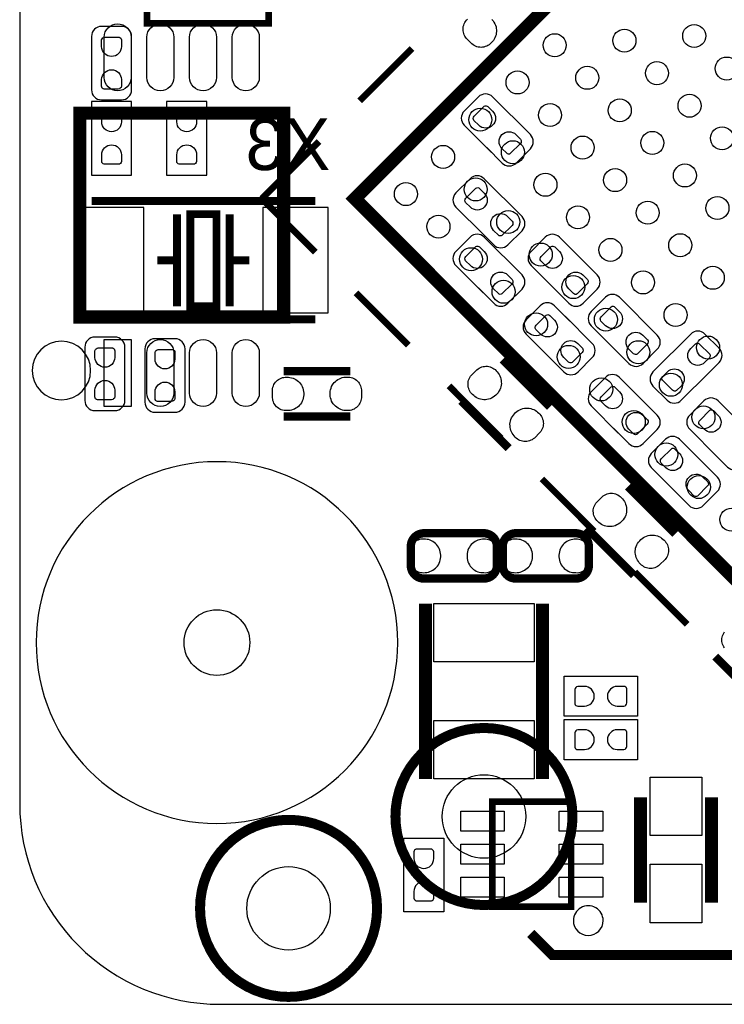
# Model space of a CAD drawing. Extents: x 0 to 55, y -2.5 to 65.
# Tile 1 of 23: x 0 to 10.7, y -2.5 to 12.5. Entities that reach past the tile are written whole.
import ezdxf

# ---------------------------------------------------------------- set-up
doc = ezdxf.new("R2010")
doc.units = 0
for name, color, linetype in [('BG_OUTLINE', 254, 'CONTINUOUS'), ('PG_SILKSCREEN_BOTTOM', 12, 'CONTINUOUS'), ('PG_SILKSCREEN_TOP', 254, 'CONTINUOUS'), ('PIN_BOTTOM', 1, 'CONTINUOUS'), ('PIN_TOP', 110, 'CONTINUOUS'), ('RKO_ALL', 23, 'CONTINUOUS')]:
    doc.layers.add(name, color=color, linetype=linetype)

msp = doc.modelspace()

# ---------------------------------------------------------------- linework, layer by layer
at = {"layer": 'BG_OUTLINE'}
msp.add_lwpolyline([(3.048, -2.499995), (51.95189, -2.499995, 0.414214), (54.99989, 0.548005), (54.99989, 61.95187, 0.414214), (51.95189, 64.99987), (3.048, 64.99987, 0.414214), (0, 61.95187), (0, 0.548005, 0.414214)], format="xyb", close=True, dxfattribs=at)
at = {"layer": 'PG_SILKSCREEN_BOTTOM'}
for points, const_width in [([(1.934997, 33.934603), (1.934997, 12.414606), (3.785006, 12.414606), (3.785006, 33.934603), (1.934997, 33.934603)], 0.1), ([(7.270293, 11.950268), (7.988732, 12.668707)], 0.127), ([(1.093978, 9.713798), (4.493997, 9.713798)], 0.11999), ([(2.394001, 9.513799), (2.394001, 8.113801)], 0.11999), ([(2.994, 9.513799), (2.594, 9.513799), (2.594, 8.113801), (2.994, 8.113801), (2.994, 9.513799)], 0.11999), ([(3.193999, 9.513799), (3.193999, 8.113801)], 0.11999), ([(2.394001, 8.8138), (2.094001, 8.8138)], 0.11999), ([(3.193999, 8.8138), (3.493999, 8.8138)], 0.11999), ([(1.093978, 7.913802), (4.493997, 7.913802)], 0.11999), ([(8.064932, 6.584493), (7.346493, 7.302932)], 0.127), ([(5.029225, 7.1263), (4.0132, 7.1263)], 0.127), ([(6.717868, 6.674307), (7.436307, 5.955868)], 0.127), ([(4.0132, 6.4373), (5.029225, 6.4373)], 0.127), ([(9.969932, 4.654093), (9.251493, 5.372532)], 0.127), ([(8.622868, 4.743907), (9.341307, 4.025468)], 0.127), ([(10.578668, 2.788107), (11.297107, 2.069668)], 0.127)]:
    msp.add_lwpolyline(points, dxfattribs=dict(at, const_width=const_width))
for points in [[(1.092098, 11.734927), (1.092098, 11.404727, 0.414199), (1.244498, 11.252327), (1.549298, 11.252327, 0.414212), (1.701698, 11.404727), (1.701698, 12.217527, 0.414228), (1.549298, 12.369927), (1.244498, 12.369927, 0.414216), (1.092098, 12.217527), (1.092098, 11.633327)], [(7.102577, 10.525608), (7.336053, 10.292105, 0.414227), (7.551598, 10.292105), (7.767117, 10.50765, 0.414197), (7.767117, 10.723169), (7.192391, 11.297895, 0.414265), (6.976847, 11.297895), (6.761328, 11.082376, 0.414203), (6.761328, 10.866857), (7.174408, 10.453751)], [(6.975602, 9.281008), (7.209079, 9.047531, 0.414214), (7.424598, 9.047531), (7.640142, 9.26305, 0.414183), (7.640142, 9.478569), (7.065391, 10.05332, 0.414187), (6.849872, 10.05332), (6.634353, 9.837776, 0.414217), (6.634353, 9.622257), (7.047433, 9.209176)], [(6.975602, 8.392008), (7.209079, 8.158531, 0.414214), (7.424598, 8.158531), (7.640142, 8.37405, 0.414183), (7.640142, 8.589569), (7.065391, 9.16432, 0.414187), (6.849872, 9.16432), (6.634353, 8.948776, 0.414217), (6.634353, 8.733257), (7.047433, 8.320176)], [(8.442223, 8.930792), (8.208747, 9.164295, 0.414227), (7.993202, 9.164295), (7.777683, 8.94875, 0.414197), (7.777683, 8.733231), (8.352409, 8.158505, 0.414265), (8.567953, 8.158505), (8.783472, 8.374024, 0.414203), (8.783472, 8.589543), (8.370392, 9.002649)], [(9.033002, 7.477608), (9.266479, 7.244131, 0.414214), (9.481998, 7.244131), (9.697542, 7.45965, 0.414183), (9.697542, 7.675169), (9.122791, 8.24992, 0.414187), (8.907272, 8.24992), (8.691753, 8.034376, 0.414217), (8.691753, 7.818857), (9.104833, 7.405776)], [(8.365998, 7.889392), (8.132521, 8.122869, 0.414214), (7.917002, 8.122869), (7.701458, 7.90735, 0.414183), (7.701458, 7.691831), (8.276209, 7.11708, 0.414187), (8.491728, 7.11708), (8.707247, 7.332624, 0.414217), (8.707247, 7.548143), (8.294167, 7.961224)], [(0.990498, 7.010578), (0.990498, 6.680378, 0.414225), (1.142898, 6.527978), (1.447698, 6.527978, 0.41422), (1.600098, 6.680378), (1.600098, 7.493178, 0.414202), (1.447698, 7.645578), (1.142898, 7.645578, 0.414207), (0.990498, 7.493178), (0.990498, 6.908978)], [(10.403992, 7.026402), (10.637469, 7.259879, 0.414214), (10.637469, 7.475398), (10.42195, 7.690942, 0.414183), (10.206431, 7.690942), (9.63168, 7.116191, 0.414187), (9.63168, 6.900672), (9.847224, 6.685153, 0.414217), (10.062743, 6.685153), (10.475824, 7.098233)], [(1.904898, 6.985178), (1.904898, 6.654978, 0.414225), (2.057298, 6.502578), (2.362098, 6.502578, 0.41422), (2.514498, 6.654978), (2.514498, 7.467778, 0.414202), (2.362098, 7.620178), (2.057298, 7.620178, 0.414207), (1.904898, 7.467778), (1.904898, 6.883578)], [(9.032977, 6.258408), (9.266453, 6.024905, 0.414227), (9.481998, 6.024905), (9.697517, 6.24045, 0.414197), (9.697517, 6.455969), (9.122791, 7.030695, 0.414265), (8.907247, 7.030695), (8.691728, 6.815176, 0.414203), (8.691728, 6.599657), (9.104808, 6.186551)], [(10.531602, 5.902808), (10.765079, 5.669331, 0.414214), (10.980598, 5.669331), (11.196142, 5.88485, 0.414183), (11.196142, 6.100369), (10.621391, 6.67512, 0.414187), (10.405872, 6.67512), (10.190353, 6.459576, 0.414217), (10.190353, 6.244057), (10.603433, 5.830976)], [(9.947402, 5.318608), (10.180879, 5.085131, 0.414214), (10.396398, 5.085131), (10.611942, 5.30065, 0.414183), (10.611942, 5.516169), (10.037191, 6.09092, 0.414187), (9.821672, 6.09092), (9.606153, 5.875376, 0.414217), (9.606153, 5.659857), (10.019233, 5.246776)]]:
    msp.add_lwpolyline(points, format="xyb", dxfattribs=at)
for points in [[(1.7018, 11.226775), (1.0922, 11.226775), (1.0922, 10.109175), (1.7018, 10.109175), (1.7018, 11.226775)], [(2.2352, 10.109175), (2.8448, 10.109175), (2.8448, 11.226775), (2.2352, 11.226775), (2.2352, 10.109175)]]:
    msp.add_lwpolyline(points, dxfattribs=at)
at = {"layer": 'PG_SILKSCREEN_BOTTOM', "const_width": 0.1524}
msp.add_lwpolyline([(8.4074, 0.3556, 1), (5.715, 0.3556, 1), (8.4074, 0.3556)], format="xyb", dxfattribs=at)
at = {"layer": 'PG_SILKSCREEN_TOP'}
for points, const_width in [([(13.864615, 18.517083), (5.09651, 9.748977), (15.703118, -0.857656), (24.188395, 7.62762), (24.188395, 8.193303), (13.864615, 18.517083)], 0.2), ([(5.966231, 12.03292), (5.170043, 11.236706)], 0.1), ([(4.01381, 7.94959), (4.01381, 11.04961), (0.91379, 11.04961), (0.91379, 7.94959), (4.01381, 7.94959)], 0.2), ([(4.552036, 10.618699), (3.682289, 9.748952)], 0.1), ([(3.699256, 9.731985), (4.495444, 8.935771)], 0.1), ([(5.113452, 8.317763), (5.909666, 7.52155)], 0.1), ([(6.527698, 6.903542), (7.323887, 6.107354)], 0.1), ([(7.941894, 5.489321), (8.738083, 4.693133)], 0.1), ([(9.356115, 4.075125), (10.152329, 3.278911)], 0.1), ([(6.1722, 0.9271), (6.1722, 3.5941)], 0.2), ([(7.9502, 0.9271), (7.9502, 3.5941)], 0.2), ([(8.387588, 0.583006), (7.18759, 0.583006), (7.18759, -1.016991), (8.387588, -1.016991), (8.387588, 0.583006)], 0.1), ([(9.442196, 0.647598), (9.442196, -0.952398)], 0.2), ([(10.522204, 0.647598), (10.522204, -0.952398)], 0.2), ([(10.8966, -1.7526), (8.1026, -1.7526), (7.7724, -1.4224)], 0.1524)]:
    msp.add_lwpolyline(points, dxfattribs=dict(at, const_width=const_width))
for points in [[(1.079297, 7.1374, 1), (0.190703, 7.1374, 1)], [(8.874303, -1.226998, 1), (8.420897, -1.227002, 1)]]:
    msp.add_lwpolyline(points, format="xyb", close=True, dxfattribs=at)
for points, const_width in [([(6.148502, 4.6625), (7.058482, 4.6625, -0.414225), (7.258482, 4.462501), (7.258482, 4.173499, -0.414215), (7.058482, 3.9735), (6.148502, 3.9735, -0.414219), (5.948502, 4.173499), (5.948502, 4.462501, -0.41423), (6.148502, 4.6625)], 0.127), ([(8.456498, 3.9735), (7.546492, 3.9735, -0.414205), (7.346493, 4.173499), (7.346493, 4.462501, -0.414205), (7.546492, 4.6625), (8.456498, 4.6625, -0.414214), (8.656498, 4.462501), (8.656498, 4.173499, -0.414214), (8.456498, 3.9735)], 0.127), ([(5.4356, -1.0414, 1), (2.7432, -1.0414, 1), (5.4356, -1.0414)], 0.1524)]:
    msp.add_lwpolyline(points, format="xyb", dxfattribs=dict(at, const_width=const_width))
for points in [[(9.398, 2.4892), (9.398, 1.8796), (8.2804, 1.8796), (8.2804, 2.4892), (9.398, 2.4892)], [(8.2804, 1.2192), (8.2804, 1.8288), (9.398, 1.8288), (9.398, 1.2192), (8.2804, 1.2192)], [(5.842, 0.0254), (6.4516, 0.0254), (6.4516, -1.0922), (5.842, -1.0922), (5.842, 0.0254)]]:
    msp.add_lwpolyline(points, dxfattribs=at)
at = {"layer": 'PIN_BOTTOM'}
for points in [[(7.182841, 12.472746), (7.199249, 12.453239), (7.2136, 12.431979), (7.226173, 12.40978), (7.236562, 12.386361), (7.244639, 12.36218), (7.249084, 12.338634), (7.251497, 12.314733), (7.251497, 12.290679), (7.248957, 12.266651), (7.244486, 12.243105), (7.237425, 12.219915), (7.228459, 12.197639), (7.217334, 12.176506), (7.204126, 12.156338), (7.188987, 12.137669), (7.172147, 12.120423), (7.156806, 12.104802), (7.139915, 12.091137), (7.12183, 12.079122), (7.102577, 12.069216), (7.082053, 12.061292), (7.0612, 12.055577), (7.039864, 12.052173), (7.018198, 12.050903), (6.996227, 12.05197), (6.974865, 12.055373), (6.953885, 12.060961), (6.93359, 12.068658), (6.914083, 12.078564), (6.895821, 12.090578), (6.879006, 12.104294), (6.796532, 12.186742), (6.782892, 12.203201), (6.771234, 12.221388), (6.761404, 12.240539), (6.753606, 12.260504), (6.747891, 12.281357), (6.744284, 12.30249), (6.743014, 12.323851), (6.744056, 12.345416), (6.747332, 12.36665), (6.752768, 12.387504), (6.760058, 12.407798), (6.769608, 12.42695), (6.781267, 12.445111), (6.794627, 12.462027), (6.810756, 12.479985)], [(10.719537, 2.918485), (10.707522, 2.93657), (10.697616, 2.955823), (10.689692, 2.976347), (10.683977, 2.9972), (10.680573, 3.018536), (10.679303, 3.040202), (10.68037, 3.062173), (10.683773, 3.083535), (10.689361, 3.104515), (10.697058, 3.12481), (10.706964, 3.144317), (10.718978, 3.162579)]]:
    msp.add_lwpolyline(points, dxfattribs=at)
for points in [[(1.24681, 12.061317), (1.24681, 12.162917, -0.376179), (1.295298, 12.205411), (1.511198, 12.205411, -0.366061), (1.546987, 12.162917), (1.546987, 12.061317, -0.999182)], [(1.546987, 11.560937), (1.546987, 11.459337, -0.376179), (1.498498, 11.416843), (1.282598, 11.416843, -0.366061), (1.24681, 11.459337), (1.24681, 11.560937, -0.999182)], [(6.981165, 10.86579), (6.909333, 10.937646, -0.376089), (6.913575, 11.001959), (7.066229, 11.154639, -0.366021), (7.121576, 11.149889), (7.193432, 11.078058, -0.999197)], [(1.246911, 10.918165), (1.246911, 11.019765, -0.376179), (1.2954, 11.062259), (1.5113, 11.062259, -0.366061), (1.547089, 11.019765), (1.547089, 10.918165, -0.999182)], [(2.389911, 10.918165), (2.389911, 11.019765, -0.376179), (2.4384, 11.062259), (2.6543, 11.062259, -0.366061), (2.690089, 11.019765), (2.690089, 10.918165, -0.999182)], [(7.54728, 10.72421), (7.619111, 10.652354, -0.376089), (7.614869, 10.588041), (7.462215, 10.435361, -0.366021), (7.406869, 10.440111), (7.335012, 10.511942, -0.999197)], [(1.547089, 10.417785), (1.547089, 10.316185, -0.376179), (1.4986, 10.27369), (1.2827, 10.27369, -0.366061), (1.246911, 10.316185), (1.246911, 10.417785, -0.999182)], [(2.690089, 10.417785), (2.690089, 10.316185, -0.376179), (2.6416, 10.27369), (2.4257, 10.27369, -0.366061), (2.389911, 10.316185), (2.389911, 10.417785, -0.999182)], [(6.85419, 9.621215), (6.782359, 9.693072, -0.376089), (6.786601, 9.757385), (6.939255, 9.910064, -0.366021), (6.994601, 9.905314), (7.066458, 9.833483, -0.999197)], [(7.420305, 9.479636), (7.492136, 9.407779, -0.376089), (7.487895, 9.343466), (7.335241, 9.190787, -0.366021), (7.279894, 9.195537), (7.208037, 9.267368, -0.999197)], [(6.85419, 8.732215), (6.782359, 8.804072, -0.376089), (6.786601, 8.868385), (6.939255, 9.021064, -0.366021), (6.994601, 9.016314), (7.066458, 8.944483, -0.999197)], [(7.99752, 8.73219), (7.925689, 8.804046, -0.376089), (7.929931, 8.868359), (8.082585, 9.021039, -0.366021), (8.137931, 9.016289), (8.209788, 8.944458, -0.999197)], [(7.420305, 8.590636), (7.492136, 8.518779, -0.376089), (7.487895, 8.454466), (7.335241, 8.301787, -0.366021), (7.279894, 8.306537), (7.208037, 8.378368, -0.999197)], [(8.563635, 8.59061), (8.635467, 8.518754, -0.376089), (8.631225, 8.454441), (8.478571, 8.301761, -0.366021), (8.423224, 8.306511), (8.351368, 8.378342, -0.999197)], [(8.91159, 7.817815), (8.839759, 7.889672, -0.376089), (8.844001, 7.953985), (8.996655, 8.106664, -0.366021), (9.052001, 8.101914), (9.123858, 8.030083, -0.999197)], [(7.921295, 7.690764), (7.849464, 7.762621, -0.376089), (7.853705, 7.826934), (8.006359, 7.979613, -0.366021), (8.061706, 7.974863), (8.133563, 7.903032, -0.999197)], [(9.477705, 7.676236), (9.549536, 7.604379, -0.376089), (9.545295, 7.540066), (9.392641, 7.387387, -0.366021), (9.337294, 7.392137), (9.265437, 7.463968, -0.999197)], [(8.48741, 7.549185), (8.559241, 7.477328, -0.376089), (8.554999, 7.413015), (8.402345, 7.260336, -0.366021), (8.346999, 7.265086), (8.275142, 7.336917, -0.999197)], [(10.205364, 7.471105), (10.277221, 7.542936, -0.376089), (10.341534, 7.538695), (10.494213, 7.386041, -0.366021), (10.489463, 7.330694), (10.417632, 7.258837, -0.999197)], [(1.14521, 7.336968), (1.14521, 7.438568, -0.376179), (1.193698, 7.481062), (1.409598, 7.481062, -0.366061), (1.445387, 7.438568), (1.445387, 7.336968, -0.999182)], [(2.05961, 7.311568), (2.05961, 7.413168, -0.376179), (2.108098, 7.455662), (2.323998, 7.455662, -0.366061), (2.359787, 7.413168), (2.359787, 7.311568, -0.999182)], [(10.063785, 6.90499), (9.991928, 6.833159, -0.376089), (9.927615, 6.837401), (9.774936, 6.990055, -0.366021), (9.779686, 7.045401), (9.851517, 7.117258, -0.999197)], [(1.445387, 6.836588), (1.445387, 6.734988, -0.376179), (1.396898, 6.692494), (1.180998, 6.692494, -0.366061), (1.14521, 6.734988), (1.14521, 6.836588, -0.999182)], [(2.359787, 6.811188), (2.359787, 6.709588, -0.376179), (2.311298, 6.667094), (2.095398, 6.667094, -0.366061), (2.05961, 6.709588), (2.05961, 6.811188, -0.999182)], [(8.911565, 6.59859), (8.839733, 6.670446, -0.376089), (8.843975, 6.734759), (8.996629, 6.887439, -0.366021), (9.051976, 6.882689), (9.123832, 6.810858, -0.999197)], [(9.47768, 6.45701), (9.549511, 6.385154, -0.376089), (9.545269, 6.320841), (9.392615, 6.168161, -0.366021), (9.337269, 6.172911), (9.265412, 6.244742, -0.999197)], [(10.41019, 6.243015), (10.338359, 6.314872, -0.376089), (10.342601, 6.379185), (10.495255, 6.531864, -0.366021), (10.550601, 6.527114), (10.622458, 6.455283, -0.999197)], [(9.82599, 5.658815), (9.754159, 5.730672, -0.376089), (9.758401, 5.794985), (9.911055, 5.947664, -0.366021), (9.966401, 5.942914), (10.038258, 5.871083, -0.999197)], [(10.392105, 5.517236), (10.463936, 5.445379, -0.376089), (10.459695, 5.381066), (10.307041, 5.228387, -0.366021), (10.251694, 5.233137), (10.179837, 5.304968, -0.999197)]]:
    msp.add_lwpolyline(points, format="xyb", close=True, dxfattribs=at)
for points in [[(1.889303, 8.0137), (1.889303, 9.6139), (0.898703, 9.6139), (0.898703, 8.0137)], [(4.689297, 8.0137), (4.689297, 9.6139), (3.698697, 9.6139), (3.698697, 8.0137)], [(7.229627, 7.149973), (7.247585, 7.133844), (7.263562, 7.116013), (7.278268, 7.097065), (7.291273, 7.076567), (7.301941, 7.055002), (7.310933, 7.032727), (7.317791, 7.00974), (7.322693, 6.986194), (7.325208, 6.96214), (7.325944, 6.938112), (7.32409, 6.914058), (7.320128, 6.890334), (7.312076, 6.866128), (7.301662, 6.842735), (7.289038, 6.820459), (7.274738, 6.799224), (7.258329, 6.779717), (7.240346, 6.761759), (7.220839, 6.745351), (7.199579, 6.731), (7.17738, 6.718427), (7.153961, 6.708038), (7.12978, 6.699961), (7.106234, 6.695516), (7.082333, 6.693103), (7.058279, 6.693103), (7.034251, 6.695643), (7.010705, 6.700114), (6.987515, 6.707175), (6.965239, 6.716141), (6.944106, 6.727266), (6.923938, 6.740474), (6.905269, 6.755613), (6.888023, 6.772453), (6.872402, 6.787794), (6.858737, 6.804685), (6.846722, 6.82277), (6.836816, 6.842023), (6.828892, 6.862547), (6.823177, 6.8834), (6.819773, 6.904736), (6.818503, 6.926402), (6.81957, 6.948373), (6.822973, 6.969735), (6.828561, 6.990715), (6.836258, 7.01101), (6.846164, 7.030517), (6.858178, 7.048779), (6.871894, 7.065594), (6.954342, 7.148068), (6.970801, 7.161708), (6.988988, 7.173366), (7.008139, 7.183196), (7.028104, 7.190994), (7.048957, 7.196709), (7.07009, 7.200316), (7.091451, 7.201586), (7.113016, 7.200544), (7.13425, 7.197268), (7.155104, 7.191832), (7.175398, 7.184542), (7.19455, 7.174992), (7.212711, 7.163333)], [(4.038702, 7.035495), (4.062806, 7.036791), (4.086708, 7.035495), (4.110507, 7.032498), (4.134206, 7.027189), (4.156989, 7.019493), (4.179113, 7.010095), (4.200195, 6.998691), (4.220312, 6.985508), (4.239108, 6.970293), (4.256608, 6.953809), (4.272305, 6.935495), (4.286301, 6.915912), (4.297705, 6.893103), (4.3069, 6.869201), (4.313707, 6.844513), (4.31861, 6.819392), (4.320794, 6.793992), (4.320794, 6.768592), (4.31861, 6.743192), (4.313707, 6.717995), (4.3069, 6.693408), (4.297705, 6.669507), (4.286301, 6.646697), (4.272813, 6.626911), (4.257599, 6.608293), (4.240606, 6.5913), (4.22181, 6.576111), (4.201998, 6.562598), (4.180611, 6.551193), (4.158513, 6.541795), (4.135704, 6.534709), (4.112108, 6.529807), (4.088206, 6.527292), (4.064102, 6.527013), (4.042207, 6.526809), (4.020591, 6.529095), (3.999306, 6.533388), (3.978707, 6.539992), (3.95859, 6.548907), (3.939794, 6.559601), (3.922293, 6.572301), (3.906088, 6.586703), (3.891305, 6.603009), (3.878605, 6.62051), (3.867709, 6.639306), (3.858793, 6.659093), (3.852012, 6.679895), (3.847592, 6.701307), (3.845408, 6.722897), (3.845408, 6.839509), (3.847389, 6.860794), (3.852012, 6.881901), (3.85859, 6.902399), (3.867201, 6.922008), (3.877894, 6.940804), (3.890289, 6.958305), (3.904513, 6.974307), (3.92049, 6.98881), (3.937813, 7.00151), (3.956406, 7.012407), (3.975913, 7.021601), (3.996207, 7.028409), (4.017289, 7.033006)], [(5.003698, 6.528105), (4.979594, 6.526809), (4.955692, 6.528105), (4.931893, 6.531102), (4.908194, 6.536411), (4.885411, 6.544107), (4.863287, 6.553505), (4.842205, 6.564909), (4.822088, 6.578092), (4.803292, 6.593307), (4.785792, 6.609791), (4.770095, 6.628105), (4.756099, 6.647688), (4.744695, 6.670497), (4.7355, 6.694399), (4.728693, 6.719087), (4.72379, 6.744208), (4.721606, 6.769608), (4.721606, 6.795008), (4.72379, 6.820408), (4.728693, 6.845605), (4.7355, 6.870192), (4.744695, 6.894093), (4.756099, 6.916903), (4.769587, 6.936689), (4.784801, 6.955307), (4.801794, 6.9723), (4.82059, 6.987489), (4.840402, 7.001002), (4.861789, 7.012407), (4.883887, 7.021805), (4.906696, 7.028891), (4.930292, 7.033793), (4.954194, 7.036308), (4.978298, 7.036587), (5.000193, 7.036791), (5.021809, 7.034505), (5.043094, 7.030212), (5.063693, 7.023608), (5.08381, 7.014693), (5.102606, 7.003999), (5.120107, 6.991299), (5.136312, 6.976897), (5.151095, 6.960591), (5.163795, 6.94309), (5.174691, 6.924294), (5.183607, 6.904507), (5.190388, 6.883705), (5.194808, 6.862293), (5.196992, 6.840703), (5.196992, 6.724091), (5.195011, 6.702806), (5.190388, 6.681699), (5.18381, 6.661201), (5.175199, 6.641592), (5.164506, 6.622796), (5.152111, 6.605295), (5.137887, 6.589293), (5.12191, 6.57479), (5.104587, 6.56209), (5.085994, 6.551193), (5.066487, 6.541999), (5.046193, 6.535191), (5.025111, 6.530594)], [(7.553173, 6.108827), (7.535215, 6.124956), (7.519238, 6.142787), (7.504532, 6.161735), (7.491527, 6.182233), (7.480859, 6.203798), (7.471867, 6.226073), (7.465009, 6.24906), (7.460107, 6.272606), (7.457592, 6.29666), (7.456856, 6.320688), (7.45871, 6.344742), (7.462672, 6.368466), (7.470724, 6.392672), (7.481138, 6.416065), (7.493762, 6.438341), (7.508062, 6.459576), (7.524471, 6.479083), (7.542454, 6.497041), (7.561961, 6.513449), (7.583221, 6.5278), (7.60542, 6.540373), (7.628839, 6.550762), (7.65302, 6.558839), (7.676566, 6.563284), (7.700467, 6.565697), (7.724521, 6.565697), (7.748549, 6.563157), (7.772095, 6.558686), (7.795285, 6.551625), (7.817561, 6.542659), (7.838694, 6.531534), (7.858862, 6.518326), (7.877531, 6.503187), (7.894777, 6.486347), (7.910398, 6.471006), (7.924063, 6.454115), (7.936078, 6.43603), (7.945984, 6.416777), (7.953908, 6.396253), (7.959623, 6.3754), (7.963027, 6.354064), (7.964297, 6.332398), (7.96323, 6.310427), (7.959827, 6.289065), (7.954239, 6.268085), (7.946542, 6.24779), (7.936636, 6.228283), (7.924622, 6.210021), (7.910906, 6.193206), (7.828458, 6.110732), (7.811999, 6.097092), (7.793812, 6.085434), (7.774661, 6.075604), (7.754696, 6.067806), (7.733843, 6.062091), (7.71271, 6.058484), (7.691349, 6.057214), (7.669784, 6.058256), (7.64855, 6.061532), (7.627696, 6.066968), (7.607402, 6.074258), (7.58825, 6.083808), (7.570089, 6.095467)], [(9.134627, 5.219573), (9.152585, 5.203444), (9.168562, 5.185613), (9.183268, 5.166665), (9.196273, 5.146167), (9.206941, 5.124602), (9.215933, 5.102327), (9.222791, 5.07934), (9.227693, 5.055794), (9.230208, 5.03174), (9.230944, 5.007712), (9.22909, 4.983658), (9.225128, 4.959934), (9.217076, 4.935728), (9.206662, 4.912335), (9.194038, 4.890059), (9.179738, 4.868824), (9.163329, 4.849317), (9.145346, 4.831359), (9.125839, 4.814951), (9.104579, 4.8006), (9.08238, 4.788027), (9.058961, 4.777638), (9.03478, 4.769561), (9.011234, 4.765116), (8.987333, 4.762703), (8.963279, 4.762703), (8.939251, 4.765243), (8.915705, 4.769714), (8.892515, 4.776775), (8.870239, 4.785741), (8.849106, 4.796866), (8.828938, 4.810074), (8.810269, 4.825213), (8.793023, 4.842053), (8.777402, 4.857394), (8.763737, 4.874285), (8.751722, 4.89237), (8.741816, 4.911623), (8.733892, 4.932147), (8.728177, 4.953), (8.724773, 4.974336), (8.723503, 4.996002), (8.72457, 5.017973), (8.727973, 5.039335), (8.733561, 5.060315), (8.741258, 5.08061), (8.751164, 5.100117), (8.763178, 5.118379), (8.776894, 5.135194), (8.859342, 5.217668), (8.875801, 5.231308), (8.893988, 5.242966), (8.913139, 5.252796), (8.933104, 5.260594), (8.953957, 5.266309), (8.97509, 5.269916), (8.996451, 5.271186), (9.018016, 5.270144), (9.03925, 5.266868), (9.060104, 5.261432), (9.080398, 5.254142), (9.09955, 5.244592), (9.117711, 5.232933)], [(9.458173, 4.178427), (9.440215, 4.194556), (9.424238, 4.212387), (9.409532, 4.231335), (9.396527, 4.251833), (9.385859, 4.273398), (9.376867, 4.295673), (9.370009, 4.31866), (9.365107, 4.342206), (9.362592, 4.36626), (9.361856, 4.390288), (9.36371, 4.414342), (9.367672, 4.438066), (9.375724, 4.462272), (9.386138, 4.485665), (9.398762, 4.507941), (9.413062, 4.529176), (9.429471, 4.548683), (9.447454, 4.566641), (9.466961, 4.583049), (9.488221, 4.5974), (9.51042, 4.609973), (9.533839, 4.620362), (9.55802, 4.628439), (9.581566, 4.632884), (9.605467, 4.635297), (9.629521, 4.635297), (9.653549, 4.632757), (9.677095, 4.628286), (9.700285, 4.621225), (9.722561, 4.612259), (9.743694, 4.601134), (9.763862, 4.587926), (9.782531, 4.572787), (9.799777, 4.555947), (9.815398, 4.540606), (9.829063, 4.523715), (9.841078, 4.50563), (9.850984, 4.486377), (9.858908, 4.465853), (9.864623, 4.445), (9.868027, 4.423664), (9.869297, 4.401998), (9.86823, 4.380027), (9.864827, 4.358665), (9.859239, 4.337685), (9.851542, 4.31739), (9.841636, 4.297883), (9.829622, 4.279621), (9.815906, 4.262806), (9.733458, 4.180332), (9.716999, 4.166692), (9.698812, 4.155034), (9.679661, 4.145204), (9.659696, 4.137406), (9.638843, 4.131691), (9.61771, 4.128084), (9.596349, 4.126814), (9.574784, 4.127856), (9.55355, 4.131132), (9.532696, 4.136568), (9.512402, 4.143858), (9.49325, 4.153408), (9.475089, 4.165067)]]:
    msp.add_lwpolyline(points, close=True, dxfattribs=at)
for centre, radius in [((2.999994, 2.999994), 0.499999), ((7.0612, 0.3556), 0.635)]:
    msp.add_circle(centre, radius, dxfattribs=at)
at = {"layer": 'PIN_TOP'}
for points in [[(1.693901, 12.204636), (1.693901, 11.594554, -1), (1.283894, 11.594554), (1.283894, 12.204636, -1)], [(2.343912, 12.204636), (2.343912, 11.594554, -1), (1.933905, 11.594554), (1.933905, 12.204636, -1)], [(2.993898, 12.204636), (2.993898, 11.594554, -1), (2.583891, 11.594554), (2.583891, 12.204636, -1)], [(3.643909, 12.204636), (3.643909, 11.594554, -1), (3.233903, 11.594554), (3.233903, 12.204636, -1)], [(2.343912, 7.404646), (2.343912, 6.794563, -1), (1.933905, 6.794563), (1.933905, 7.404646, -1)], [(2.993898, 7.404646), (2.993898, 6.794563, -1), (2.583891, 6.794563), (2.583891, 7.404646, -1)], [(3.643909, 7.404646), (3.643909, 6.794563, -1), (3.233903, 6.794563), (3.233903, 7.404646, -1)], [(8.58901, 2.334489), (8.48741, 2.334489, 0.376179), (8.444916, 2.286), (8.444916, 2.0701, 0.366061), (8.48741, 2.034311), (8.58901, 2.034311, 0.999182)], [(9.08939, 2.034311), (9.19099, 2.034311, 0.376179), (9.233484, 2.0828), (9.233484, 2.2987, 0.366061), (9.19099, 2.334489), (9.08939, 2.334489, 0.999182)], [(8.58901, 1.674089), (8.48741, 1.674089, 0.376179), (8.444916, 1.6256), (8.444916, 1.4097, 0.366061), (8.48741, 1.373911), (8.58901, 1.373911, 0.999182)], [(9.08939, 1.373911), (9.19099, 1.373911, 0.376179), (9.233484, 1.4224), (9.233484, 1.6383, 0.366061), (9.19099, 1.674089), (9.08939, 1.674089, 0.999182)], [(6.296889, -0.28321), (6.296889, -0.18161, 0.376179), (6.2484, -0.139116), (6.0325, -0.139116, 0.366061), (5.996711, -0.18161), (5.996711, -0.28321, 0.999182)], [(5.996711, -0.78359), (5.996711, -0.88519, 0.376179), (6.0452, -0.927684), (6.2611, -0.927684, 0.366061), (6.296889, -0.88519), (6.296889, -0.78359, 0.999182)]]:
    msp.add_lwpolyline(points, format="xyb", close=True, dxfattribs=at)
for points in [[(1.693901, 6.58956), (1.283894, 6.58956), (1.283894, 7.609649), (1.693901, 7.609649)], [(6.121502, 4.064305), (6.145606, 4.063009), (6.169508, 4.064305), (6.193307, 4.067302), (6.217006, 4.072611), (6.239789, 4.080307), (6.261913, 4.089705), (6.282995, 4.101109), (6.303112, 4.114292), (6.321908, 4.129507), (6.339408, 4.145991), (6.355105, 4.164305), (6.369101, 4.183888), (6.380505, 4.206697), (6.3897, 4.230599), (6.396507, 4.255287), (6.40141, 4.280408), (6.403594, 4.305808), (6.403594, 4.331208), (6.40141, 4.356608), (6.396507, 4.381805), (6.3897, 4.406392), (6.380505, 4.430293), (6.369101, 4.453103), (6.355613, 4.472889), (6.340399, 4.491507), (6.323406, 4.5085), (6.30461, 4.523689), (6.284798, 4.537202), (6.263411, 4.548607), (6.241313, 4.558005), (6.218504, 4.565091), (6.194908, 4.569993), (6.171006, 4.572508), (6.146902, 4.572787), (6.125007, 4.572991), (6.103391, 4.570705), (6.082106, 4.566412), (6.061507, 4.559808), (6.04139, 4.550893), (6.022594, 4.540199), (6.005093, 4.527499), (5.988888, 4.513097), (5.974105, 4.496791), (5.961405, 4.47929), (5.950509, 4.460494), (5.941593, 4.440707), (5.934812, 4.419905), (5.930392, 4.398493), (5.928208, 4.376903), (5.928208, 4.260291), (5.930189, 4.239006), (5.934812, 4.217899), (5.94139, 4.197401), (5.950001, 4.177792), (5.960694, 4.158996), (5.973089, 4.141495), (5.987313, 4.125493), (6.00329, 4.11099), (6.020613, 4.09829), (6.039206, 4.087393), (6.058713, 4.078199), (6.079007, 4.071391), (6.100089, 4.066794)], [(7.086498, 4.571695), (7.062394, 4.572991), (7.038492, 4.571695), (7.014693, 4.568698), (6.990994, 4.563389), (6.968211, 4.555693), (6.946087, 4.546295), (6.925005, 4.534891), (6.904888, 4.521708), (6.886092, 4.506493), (6.868592, 4.490009), (6.852895, 4.471695), (6.838899, 4.452112), (6.827495, 4.429303), (6.8183, 4.405401), (6.811493, 4.380713), (6.80659, 4.355592), (6.804406, 4.330192), (6.804406, 4.304792), (6.80659, 4.279392), (6.811493, 4.254195), (6.8183, 4.229608), (6.827495, 4.205707), (6.838899, 4.182897), (6.852387, 4.163111), (6.867601, 4.144493), (6.884594, 4.1275), (6.90339, 4.112311), (6.923202, 4.098798), (6.944589, 4.087393), (6.966687, 4.077995), (6.989496, 4.070909), (7.013092, 4.066007), (7.036994, 4.063492), (7.061098, 4.063213), (7.082993, 4.063009), (7.104609, 4.065295), (7.125894, 4.069588), (7.146493, 4.076192), (7.16661, 4.085107), (7.185406, 4.095801), (7.202907, 4.108501), (7.219112, 4.122903), (7.233895, 4.139209), (7.246595, 4.15671), (7.257491, 4.175506), (7.266407, 4.195293), (7.273188, 4.216095), (7.277608, 4.237507), (7.279792, 4.259097), (7.279792, 4.375709), (7.277811, 4.396994), (7.273188, 4.418101), (7.26661, 4.438599), (7.257999, 4.458208), (7.247306, 4.477004), (7.234911, 4.494505), (7.220687, 4.510507), (7.20471, 4.52501), (7.187387, 4.53771), (7.168794, 4.548607), (7.149287, 4.557801), (7.128993, 4.564609), (7.107911, 4.569206)], [(7.518502, 4.064305), (7.542606, 4.063009), (7.566508, 4.064305), (7.590307, 4.067302), (7.614006, 4.072611), (7.636789, 4.080307), (7.658913, 4.089705), (7.679995, 4.101109), (7.700112, 4.114292), (7.718908, 4.129507), (7.736408, 4.145991), (7.752105, 4.164305), (7.766101, 4.183888), (7.777505, 4.206697), (7.7867, 4.230599), (7.793507, 4.255287), (7.79841, 4.280408), (7.800594, 4.305808), (7.800594, 4.331208), (7.79841, 4.356608), (7.793507, 4.381805), (7.7867, 4.406392), (7.777505, 4.430293), (7.766101, 4.453103), (7.752613, 4.472889), (7.737399, 4.491507), (7.720406, 4.5085), (7.70161, 4.523689), (7.681798, 4.537202), (7.660411, 4.548607), (7.638313, 4.558005), (7.615504, 4.565091), (7.591908, 4.569993), (7.568006, 4.572508), (7.543902, 4.572787), (7.522007, 4.572991), (7.500391, 4.570705), (7.479106, 4.566412), (7.458507, 4.559808), (7.43839, 4.550893), (7.419594, 4.540199), (7.402093, 4.527499), (7.385888, 4.513097), (7.371105, 4.496791), (7.358405, 4.47929), (7.347509, 4.460494), (7.338593, 4.440707), (7.331812, 4.419905), (7.327392, 4.398493), (7.325208, 4.376903), (7.325208, 4.260291), (7.327189, 4.239006), (7.331812, 4.217899), (7.33839, 4.197401), (7.347001, 4.177792), (7.357694, 4.158996), (7.370089, 4.141495), (7.384313, 4.125493), (7.40029, 4.11099), (7.417613, 4.09829), (7.436206, 4.087393), (7.455713, 4.078199), (7.476007, 4.071391), (7.497089, 4.066794)], [(8.483498, 4.571695), (8.459394, 4.572991), (8.435492, 4.571695), (8.411693, 4.568698), (8.387994, 4.563389), (8.365211, 4.555693), (8.343087, 4.546295), (8.322005, 4.534891), (8.301888, 4.521708), (8.283092, 4.506493), (8.265592, 4.490009), (8.249895, 4.471695), (8.235899, 4.452112), (8.224495, 4.429303), (8.2153, 4.405401), (8.208493, 4.380713), (8.20359, 4.355592), (8.201406, 4.330192), (8.201406, 4.304792), (8.20359, 4.279392), (8.208493, 4.254195), (8.2153, 4.229608), (8.224495, 4.205707), (8.235899, 4.182897), (8.249387, 4.163111), (8.264601, 4.144493), (8.281594, 4.1275), (8.30039, 4.112311), (8.320202, 4.098798), (8.341589, 4.087393), (8.363687, 4.077995), (8.386496, 4.070909), (8.410092, 4.066007), (8.433994, 4.063492), (8.458098, 4.063213), (8.479993, 4.063009), (8.501609, 4.065295), (8.522894, 4.069588), (8.543493, 4.076192), (8.56361, 4.085107), (8.582406, 4.095801), (8.599907, 4.108501), (8.616112, 4.122903), (8.630895, 4.139209), (8.643595, 4.15671), (8.654491, 4.175506), (8.663407, 4.195293), (8.670188, 4.216095), (8.674608, 4.237507), (8.676792, 4.259097), (8.676792, 4.375709), (8.674811, 4.396994), (8.670188, 4.418101), (8.66361, 4.438599), (8.654999, 4.458208), (8.644306, 4.477004), (8.631911, 4.494505), (8.617687, 4.510507), (8.60171, 4.52501), (8.584387, 4.53771), (8.565794, 4.548607), (8.546287, 4.557801), (8.525993, 4.564609), (8.504911, 4.569206)], [(7.8232, 3.5941), (7.8232, 2.7051), (6.2992, 2.7051), (6.2992, 3.5941)], [(7.8232, 1.8161), (7.8232, 0.9271), (6.2992, 0.9271), (6.2992, 1.8161)], [(9.5885, 0.0651), (9.5885, 0.9541), (10.3759, 0.9541), (10.3759, 0.0651)], [(6.707378, 0.435407), (7.367778, 0.435407), (7.367778, 0.130607), (6.707378, 0.130607)], [(8.2074, 0.435407), (8.8678, 0.435407), (8.8678, 0.130607), (8.2074, 0.130607)], [(6.707378, -0.064592), (7.367778, -0.064592), (7.367778, -0.369392), (6.707378, -0.369392)], [(8.2074, -0.064592), (8.8678, -0.064592), (8.8678, -0.369392), (8.2074, -0.369392)], [(10.3759, -0.3699), (10.3759, -1.2589), (9.5885, -1.2589), (9.5885, -0.3699)], [(6.707378, -0.564591), (7.367778, -0.564591), (7.367778, -0.869391), (6.707378, -0.869391)], [(8.2074, -0.564591), (8.8678, -0.564591), (8.8678, -0.869391), (8.2074, -0.869391)]]:
    msp.add_lwpolyline(points, close=True, dxfattribs=at)
for centre, radius in [((9.197746, 12.153087), 0.175006), ((10.2584, 12.223801), 0.175006), ((8.137068, 12.082399), 0.175006), ((9.692716, 11.658117), 0.175006), ((10.753369, 11.728831), 0.175006), ((7.571384, 11.516716), 0.175006), ((8.632038, 11.587404), 0.175006), ((9.127033, 11.092434), 0.175006), ((10.187686, 11.163148), 0.175006), ((7.005701, 10.951032), 0.175006), ((8.066354, 11.02172), 0.175006), ((10.682656, 10.668178), 0.175006), ((7.500671, 10.456037), 0.175006), ((8.561349, 10.526751), 0.175006), ((9.622003, 10.597464), 0.175006), ((6.440018, 10.385349), 0.175006), ((9.056319, 10.031781), 0.175006), ((10.116972, 10.102494), 0.175006), ((6.934987, 9.890354), 0.175006), ((7.995666, 9.961067), 0.175006), ((5.874309, 9.819665), 0.175006), ((10.611942, 9.607525), 0.175006), ((8.490636, 9.466097), 0.175006), ((9.551289, 9.536811), 0.175006), ((6.369304, 9.32467), 0.175006), ((7.429983, 9.395384), 0.175006), ((8.985606, 8.971128), 0.175006), ((10.046259, 9.041841), 0.175006), ((6.864299, 8.8297), 0.175006), ((7.924952, 8.900414), 0.175006), ((10.541229, 8.546846), 0.175006), ((8.419922, 8.405444), 0.175006), ((9.480575, 8.476158), 0.175006), ((7.359269, 8.334731), 0.175006), ((8.914892, 7.910474), 0.175006), ((9.975545, 7.981163), 0.175006), ((7.854239, 7.839761), 0.175006), ((10.470515, 7.486193), 0.175006), ((8.349209, 7.344791), 0.175006), ((9.409862, 7.415479), 0.175006), ((9.904832, 6.920509), 0.175006), ((8.844178, 6.849796), 0.175006), ((10.399801, 6.42554), 0.175006), ((9.339148, 6.354826), 0.175006), ((9.834118, 5.859856), 0.175006), ((10.329113, 5.364886), 0.175006), ((10.824083, 4.869917), 0.175006), ((2.999994, 2.999994), 0.499999), ((4.0894, -1.0414), 0.635)]:
    msp.add_circle(centre, radius, dxfattribs=at)
at = {"layer": 'RKO_ALL'}
msp.add_lwpolyline([(5.750001, 2.999994, 1), (0.249999, 3.000103, 1)], format="xyb", close=True, dxfattribs=at)

# ---------------------------------------------------------------- texts
at = {"layer": 'PG_SILKSCREEN_BOTTOM', "text_generation_flag": 2}
msp.add_text('X3', height=0.7874, dxfattribs=at).set_placement((4.7244, 10.1854))

doc.saveas('drawing.dxf')
